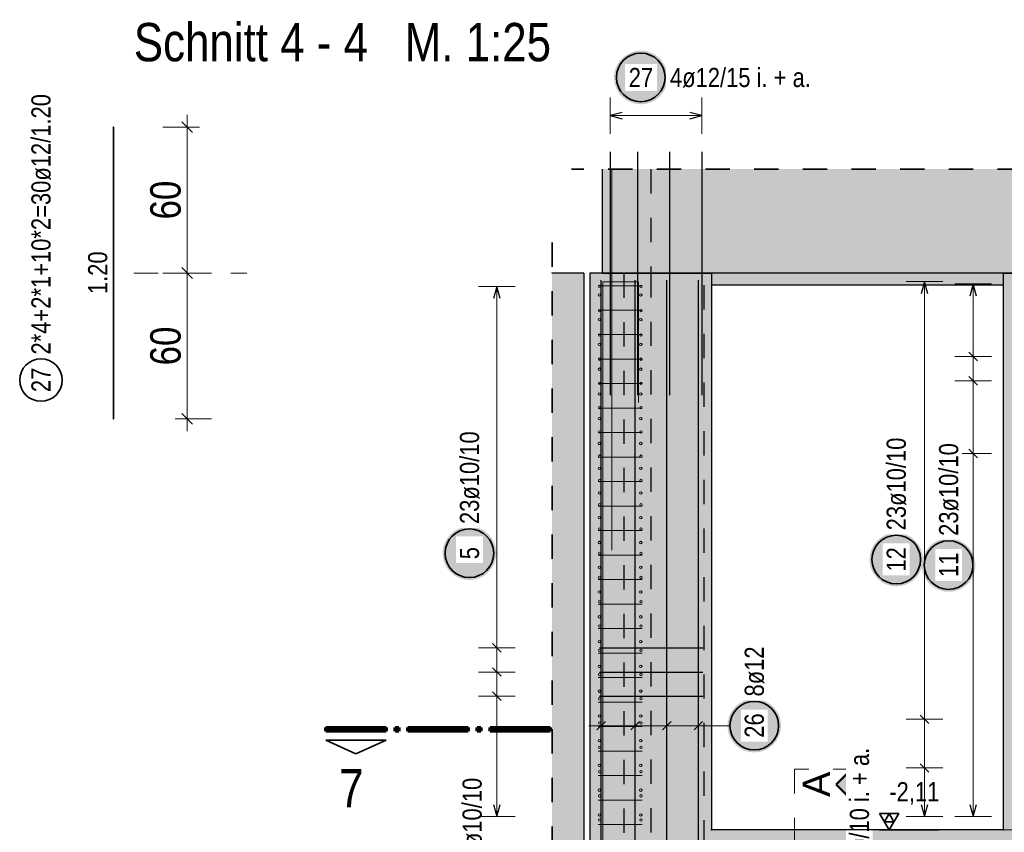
# Model space of a CAD drawing. Header units: millimetres. Extents: x -4 to 30.7, y -2.9 to 30.7.
# Tile 6 of 39: x 1.7 to 5.7, y 10 to 13.3. Entities that reach past the tile are written whole.
import ezdxf

# ---------------------------------------------------------------- set-up
doc = ezdxf.new("R2010")
doc.units = ezdxf.units.MM
doc.linetypes.add('DASHDOT', pattern=[1, 0.5, -0.25, 0, -0.25])
doc.linetypes.add('HIDDEN', pattern=[0.375, 0.25, -0.125])
for name, color, linetype, lineweight in [('Geschnittene Kanten', 7, 'Continuous', 20), ('nplo Bewehrung', 7, 'Continuous', 20), ('Schraffuren', 7, 'Continuous', 20)]:
    doc.layers.add(name, color=color, linetype=linetype, lineweight=lineweight)
doc.styles.add('Arial', font='arial.ttf')
doc.styles.add('Arial Narrow', font='ARIALN.TTF')
doc.dimstyles.new('Arch_Strakon_dimstyle', dxfattribs={"dimtxt": 12.5, "dimasz": 1, "dimexe": 1.25, "dimexo": 0.0625, "dimgap": 1, "dimtad": 0, "dimdec": 5, "dimzin": 12, "dimdsep": 46, "dimtxsty": 'Arial Narrow', "dimblk": 'Arrowhead_Tick', "dimsah": 1, "dimcen": 0, "dimse1": 1, "dimse2": 1, "dimclrd": 6, "dimclrt": 2, "dimazin": 0, "dimtfac": 1, "dimtdec": 4, "dimtmove": 0, "dimatfit": 3, "dimldrblk": 'NONE', "dimfxl": 1, "dimtvp": 1, "dimtolj": 1, "dimtzin": 0, "dimlwd": 13, "dimarcsym": 2})

# ---------------------------------------------------------------- blocks, each defined once
blk = doc.blocks.new('Arrowhead_Tick')
at = {"color": 0, "linetype": 'Continuous', "lineweight": -2}
for p, q in [((0, 10), (0, -5)), ((-1, 0), (0, 0)), ((5, 0), (0, 0))]:
    blk.add_line(p, q, dxfattribs=at)
at = {"color": 2, "linetype": 'Continuous', "lineweight": 35}
blk.add_line((2.21, 2.21), (-2.21, -2.21), dxfattribs=at)
blk = doc.blocks.new('*D17')
at = {"color": 6, "linetype": 'Continuous', "lineweight": 13}
blk.add_line((2.35, 11.6711), (2.35, 12.2511), dxfattribs=at)
at = {"layer": 'Defpoints', "color": 0}
for p in [(2.35, 12.2611), (2.5945, 12.2611), (2.046, 11.6611)]:
    blk.add_point(p, dxfattribs=at)
at = {"color": 6, "lineweight": 13, "xscale": 0.01, "yscale": 0.01, "zscale": 0.01}
for p, rotation in [((2.35, 12.2611), 89.99999999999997), ((2.35, 11.6611), 269.9999999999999)]:
    blk.add_blockref('Arrowhead_Tick', p, dxfattribs=dict(at, rotation=rotation))
at = {"color": 2, "lineweight": 35, "insert": (2.2612, 11.9611), "char_height": 0.125, "attachment_point": 5, "rotation": 90, "style": 'Arial Narrow'}
blk.add_mtext('\\A1;60', dxfattribs=at)
blk = doc.blocks.new('_None')
blk = doc.blocks.new('*D18')
at = {"color": 6, "linetype": 'Continuous', "lineweight": 13}
blk.add_line((2.35, 12.2711), (2.35, 12.8511), dxfattribs=at)
at = {"layer": 'Defpoints', "color": 0}
for p in [(2.046, 12.8611), (2.35, 12.8611), (2.5945, 12.2611)]:
    blk.add_point(p, dxfattribs=at)
at = {"color": 6, "lineweight": 13, "xscale": 0.01, "yscale": 0.01, "zscale": 0.01}
for p, rotation in [((2.35, 12.8611), 90), ((2.35, 12.2611), 270)]:
    blk.add_blockref('Arrowhead_Tick', p, dxfattribs=dict(at, rotation=rotation))
at = {"color": 2, "lineweight": 35, "insert": (2.2612, 12.5611), "char_height": 0.125, "attachment_point": 5, "rotation": 90, "style": 'Arial Narrow'}
blk.add_mtext('\\A1;60', dxfattribs=at)

msp = doc.modelspace()

# ---------------------------------------------------------------- hatches: boundary and pattern name
at = {"lineweight": 25, "true_color": 0xffffff}
for points in [[(4.324196, 13.065135), (4.324129, 13.068974), (4.323928, 13.072808), (4.323594, 13.076633), (4.323126, 13.080444), (4.322525, 13.084236), (4.321793, 13.088005), (4.320929, 13.091746), (4.319935, 13.095455), (4.318813, 13.099127), (4.317563, 13.102757), (4.316187, 13.106342), (4.314686, 13.109876), (4.313064, 13.113356), (4.311321, 13.116777), (4.309459, 13.120135), (4.307482, 13.123426), (4.30539, 13.126646), (4.303188, 13.129791), (4.300878, 13.132858), (4.298461, 13.135841), (4.295942, 13.138739), (4.293324, 13.141547), (4.290609, 13.144262), (4.287801, 13.146881), (4.284903, 13.1494), (4.281919, 13.151816), (4.278853, 13.154127), (4.275708, 13.156329), (4.272487, 13.15842), (4.269196, 13.160398), (4.265838, 13.162259), (4.262417, 13.164002), (4.258937, 13.165625), (4.255403, 13.167125), (4.251819, 13.168501), (4.248188, 13.169751), (4.244516, 13.170874), (4.240808, 13.171867), (4.237067, 13.172731), (4.233298, 13.173464), (4.229505, 13.174064), (4.225694, 13.174532), (4.22187, 13.174867), (4.218035, 13.175068), (4.214196, 13.175135), (4.210357, 13.175068), (4.206523, 13.174867), (4.202698, 13.174532), (4.198887, 13.174064), (4.195095, 13.173464), (4.191326, 13.172731), (4.187585, 13.171867), (4.183876, 13.170874), (4.180204, 13.169751), (4.176574, 13.168501), (4.17299, 13.167125), (4.169455, 13.165625), (4.165976, 13.164002), (4.162554, 13.162259), (4.159196, 13.160398), (4.155905, 13.15842), (4.152685, 13.156329), (4.14954, 13.154127), (4.146474, 13.151816), (4.14349, 13.1494), (4.140592, 13.146881), (4.137784, 13.144262), (4.135069, 13.141547), (4.13245, 13.138739), (4.129931, 13.135841), (4.127515, 13.132858), (4.125204, 13.129791), (4.123002, 13.126646), (4.120911, 13.123426), (4.118934, 13.120135), (4.117072, 13.116777), (4.115329, 13.113356), (4.113706, 13.109876), (4.112206, 13.106342), (4.11083, 13.102757), (4.10958, 13.099127), (4.108458, 13.095455), (4.107464, 13.091746), (4.1066, 13.088005), (4.105867, 13.084236), (4.105267, 13.080444), (4.104799, 13.076633), (4.104464, 13.072808), (4.104263, 13.068974), (4.104196, 13.065135), (4.104263, 13.061296), (4.104464, 13.057462), (4.104799, 13.053637), (4.105267, 13.049826), (4.105867, 13.046034), (4.1066, 13.042265), (4.107464, 13.038523), (4.108458, 13.034815), (4.10958, 13.031143), (4.11083, 13.027513), (4.112206, 13.023928), (4.113706, 13.020394), (4.115329, 13.016914), (4.117072, 13.013493), (4.118934, 13.010135), (4.120911, 13.006844), (4.123002, 13.003624), (4.125204, 13.000478), (4.127515, 12.997412), (4.129931, 12.994428), (4.13245, 12.99153), (4.135069, 12.988722), (4.137784, 12.986007), (4.140592, 12.983389), (4.14349, 12.98087), (4.146474, 12.978454), (4.14954, 12.976143), (4.152685, 12.973941), (4.155905, 12.97185), (4.159196, 12.969872), (4.162554, 12.968011), (4.165976, 12.966267), (4.169455, 12.964645), (4.17299, 12.963145), (4.176574, 12.961769), (4.180204, 12.960519), (4.183876, 12.959396), (4.187585, 12.958402), (4.191326, 12.957539), (4.195095, 12.956806), (4.198887, 12.956205), (4.202698, 12.955737), (4.206523, 12.955403), (4.210357, 12.955202), (4.214196, 12.955135), (4.218035, 12.955202), (4.22187, 12.955403), (4.225694, 12.955737), (4.229505, 12.956205), (4.233298, 12.956806), (4.237067, 12.957539), (4.240808, 12.958402), (4.244516, 12.959396), (4.248188, 12.960519), (4.251819, 12.961769), (4.255403, 12.963145), (4.258937, 12.964645), (4.262417, 12.966267), (4.265838, 12.968011), (4.269196, 12.969872), (4.272487, 12.97185), (4.275708, 12.973941), (4.278853, 12.976143), (4.281919, 12.978454), (4.284903, 12.98087), (4.287801, 12.983389), (4.290609, 12.986007), (4.293324, 12.988722), (4.295942, 12.99153), (4.298461, 12.994428), (4.300878, 12.997412), (4.303188, 13.000478), (4.30539, 13.003624), (4.307482, 13.006844), (4.309459, 13.010135), (4.311321, 13.013493), (4.313064, 13.016914), (4.314686, 13.020394), (4.316187, 13.023928), (4.317563, 13.027513), (4.318813, 13.031143), (4.319935, 13.034815), (4.320929, 13.038523), (4.321793, 13.042265), (4.322525, 13.046034), (4.323126, 13.049826), (4.323594, 13.053637), (4.323928, 13.057462)], [(3.619913, 11.109076), (3.619846, 11.112915), (3.619645, 11.116749), (3.61931, 11.120574), (3.618842, 11.124385), (3.618242, 11.128177), (3.617509, 11.131946), (3.616645, 11.135687), (3.615652, 11.139396), (3.614529, 11.143068), (3.613279, 11.146698), (3.611903, 11.150283), (3.610403, 11.153817), (3.60878, 11.157297), (3.607037, 11.160718), (3.605176, 11.164076), (3.603198, 11.167367), (3.601107, 11.170587), (3.598905, 11.173732), (3.596594, 11.176799), (3.594178, 11.179783), (3.591659, 11.18268), (3.58904, 11.185488), (3.586325, 11.188203), (3.583517, 11.190822), (3.58062, 11.193341), (3.577636, 11.195757), (3.574569, 11.198068), (3.571424, 11.20027), (3.568204, 11.202361), (3.564913, 11.204339), (3.561555, 11.2062), (3.558134, 11.207943), (3.554654, 11.209566), (3.55112, 11.211066), (3.547535, 11.212442), (3.543905, 11.213692), (3.540233, 11.214815), (3.536524, 11.215809), (3.532783, 11.216672), (3.529014, 11.217405), (3.525222, 11.218006), (3.521411, 11.218473), (3.517586, 11.218808), (3.513752, 11.219009), (3.509913, 11.219076), (3.506074, 11.219009), (3.50224, 11.218808), (3.498415, 11.218473), (3.494604, 11.218006), (3.490812, 11.217405), (3.487043, 11.216672), (3.483301, 11.215809), (3.479593, 11.214815), (3.475921, 11.213692), (3.472291, 11.212442), (3.468706, 11.211066), (3.465172, 11.209566), (3.461692, 11.207943), (3.458271, 11.2062), (3.454913, 11.204339), (3.451622, 11.202361), (3.448402, 11.20027), (3.445257, 11.198068), (3.44219, 11.195757), (3.439206, 11.193341), (3.436309, 11.190822), (3.4335, 11.188203), (3.430786, 11.185488), (3.428167, 11.18268), (3.425648, 11.179783), (3.423232, 11.176799), (3.420921, 11.173732), (3.418719, 11.170587), (3.416628, 11.167367), (3.41465, 11.164076), (3.412789, 11.160718), (3.411046, 11.157297), (3.409423, 11.153817), (3.407923, 11.150283), (3.406547, 11.146698), (3.405297, 11.143068), (3.404174, 11.139396), (3.40318, 11.135687), (3.402317, 11.131946), (3.401584, 11.128177), (3.400983, 11.124385), (3.400515, 11.120574), (3.400181, 11.116749), (3.39998, 11.112915), (3.399913, 11.109076), (3.39998, 11.105237), (3.400181, 11.101403), (3.400515, 11.097578), (3.400983, 11.093767), (3.401584, 11.089975), (3.402317, 11.086206), (3.40318, 11.082465), (3.404174, 11.078756), (3.405297, 11.075084), (3.406547, 11.071454), (3.407923, 11.067869), (3.409423, 11.064335), (3.411046, 11.060855), (3.412789, 11.057434), (3.41465, 11.054076), (3.416628, 11.050785), (3.418719, 11.047565), (3.420921, 11.04442), (3.423232, 11.041353), (3.425648, 11.038369), (3.428167, 11.035472), (3.430786, 11.032664), (3.4335, 11.029949), (3.436309, 11.02733), (3.439206, 11.024811), (3.44219, 11.022395), (3.445257, 11.020084), (3.448402, 11.017882), (3.451622, 11.015791), (3.454913, 11.013813), (3.458271, 11.011952), (3.461692, 11.010209), (3.465172, 11.008586), (3.468706, 11.007086), (3.472291, 11.00571), (3.475921, 11.00446), (3.479593, 11.003337), (3.483301, 11.002344), (3.487043, 11.00148), (3.490812, 11.000747), (3.494604, 11.000147), (3.498415, 10.999679), (3.50224, 10.999344), (3.506074, 10.999143), (3.509913, 10.999076), (3.513752, 10.999143), (3.517586, 10.999344), (3.521411, 10.999679), (3.525222, 11.000147), (3.529014, 11.000747), (3.532783, 11.00148), (3.536524, 11.002344), (3.540233, 11.003337), (3.543905, 11.00446), (3.547535, 11.00571), (3.55112, 11.007086), (3.554654, 11.008586), (3.558134, 11.010209), (3.561555, 11.011952), (3.564913, 11.013813), (3.568204, 11.015791), (3.571424, 11.017882), (3.574569, 11.020084), (3.577636, 11.022395), (3.58062, 11.024811), (3.583517, 11.02733), (3.586325, 11.029949), (3.58904, 11.032664), (3.591659, 11.035472), (3.594178, 11.038369), (3.596594, 11.041353), (3.598905, 11.04442), (3.601107, 11.047565), (3.603198, 11.050785), (3.605176, 11.054076), (3.607037, 11.057434), (3.60878, 11.060855), (3.610403, 11.064335), (3.611903, 11.067869), (3.613279, 11.071454), (3.614529, 11.075084), (3.615652, 11.078756), (3.616645, 11.082465), (3.617509, 11.086206), (3.618242, 11.089975), (3.618842, 11.093767), (3.61931, 11.097578), (3.619645, 11.101403)], [(5.374284, 11.083117), (5.374217, 11.086956), (5.374016, 11.09079), (5.373682, 11.094615), (5.373214, 11.098426), (5.372613, 11.102219), (5.371881, 11.105988), (5.371017, 11.109729), (5.370023, 11.113437), (5.3689, 11.117109), (5.36765, 11.120739), (5.366274, 11.124324), (5.364774, 11.127858), (5.363152, 11.131338), (5.361409, 11.134759), (5.359547, 11.138117), (5.35757, 11.141408), (5.355478, 11.144628), (5.353276, 11.147774), (5.350965, 11.15084), (5.348549, 11.153824), (5.34603, 11.156722), (5.343412, 11.15953), (5.340697, 11.162245), (5.337889, 11.164863), (5.334991, 11.167382), (5.332007, 11.169798), (5.328941, 11.172109), (5.325795, 11.174311), (5.322575, 11.176403), (5.319284, 11.17838), (5.315926, 11.180241), (5.312505, 11.181985), (5.309025, 11.183607), (5.305491, 11.185107), (5.301906, 11.186483), (5.298276, 11.187733), (5.294604, 11.188856), (5.290896, 11.18985), (5.287155, 11.190713), (5.283386, 11.191446), (5.279593, 11.192047), (5.275782, 11.192515), (5.271957, 11.192849), (5.268123, 11.19305), (5.264284, 11.193117), (5.260445, 11.19305), (5.256611, 11.192849), (5.252786, 11.192515), (5.248975, 11.192047), (5.245183, 11.191446), (5.241414, 11.190713), (5.237673, 11.18985), (5.233964, 11.188856), (5.230292, 11.187733), (5.226662, 11.186483), (5.223078, 11.185107), (5.219543, 11.183607), (5.216063, 11.181985), (5.212642, 11.180241), (5.209284, 11.17838), (5.205993, 11.176403), (5.202773, 11.174311), (5.199628, 11.172109), (5.196562, 11.169798), (5.193578, 11.167382), (5.19068, 11.164863), (5.187872, 11.162245), (5.185157, 11.15953), (5.182538, 11.156722), (5.180019, 11.153824), (5.177603, 11.15084), (5.175292, 11.147774), (5.17309, 11.144628), (5.170999, 11.141408), (5.169021, 11.138117), (5.16716, 11.134759), (5.165417, 11.131338), (5.163794, 11.127858), (5.162294, 11.124324), (5.160918, 11.120739), (5.159668, 11.117109), (5.158545, 11.113437), (5.157552, 11.109729), (5.156688, 11.105988), (5.155955, 11.102219), (5.155355, 11.098426), (5.154887, 11.094615), (5.154552, 11.09079), (5.154351, 11.086956), (5.154284, 11.083117), (5.154351, 11.079278), (5.154552, 11.075444), (5.154887, 11.071619), (5.155355, 11.067808), (5.155955, 11.064016), (5.156688, 11.060247), (5.157552, 11.056506), (5.158545, 11.052797), (5.159668, 11.049125), (5.160918, 11.045495), (5.162294, 11.04191), (5.163794, 11.038376), (5.165417, 11.034896), (5.16716, 11.031475), (5.169021, 11.028117), (5.170999, 11.024826), (5.17309, 11.021606), (5.175292, 11.018461), (5.177603, 11.015394), (5.180019, 11.012411), (5.182538, 11.009513), (5.185157, 11.006705), (5.187872, 11.00399), (5.19068, 11.001371), (5.193578, 10.998852), (5.196562, 10.996436), (5.199628, 10.994125), (5.202773, 10.991923), (5.205993, 10.989832), (5.209284, 10.987854), (5.212642, 10.985993), (5.216063, 10.98425), (5.219543, 10.982627), (5.223078, 10.981127), (5.226662, 10.979751), (5.230292, 10.978501), (5.233964, 10.977378), (5.237673, 10.976385), (5.241414, 10.975521), (5.245183, 10.974788), (5.248975, 10.974188), (5.252786, 10.97372), (5.256611, 10.973385), (5.260445, 10.973184), (5.264284, 10.973117), (5.268123, 10.973184), (5.271957, 10.973385), (5.275782, 10.97372), (5.279593, 10.974188), (5.283386, 10.974788), (5.287155, 10.975521), (5.290896, 10.976385), (5.294604, 10.977378), (5.298276, 10.978501), (5.301906, 10.979751), (5.305491, 10.981127), (5.309025, 10.982627), (5.312505, 10.98425), (5.315926, 10.985993), (5.319284, 10.987854), (5.322575, 10.989832), (5.325795, 10.991923), (5.328941, 10.994125), (5.332007, 10.996436), (5.334991, 10.998852), (5.337889, 11.001371), (5.340697, 11.00399), (5.343412, 11.006705), (5.34603, 11.009513), (5.348549, 11.012411), (5.350965, 11.015394), (5.353276, 11.018461), (5.355478, 11.021606), (5.35757, 11.024826), (5.359547, 11.028117), (5.361409, 11.031475), (5.363152, 11.034896), (5.364774, 11.038376), (5.366274, 11.04191), (5.36765, 11.045495), (5.3689, 11.049125), (5.370023, 11.052797), (5.371017, 11.056506), (5.371881, 11.060247), (5.372613, 11.064016), (5.373214, 11.067808), (5.373682, 11.071619), (5.374016, 11.075444)], [(5.589627, 11.060296), (5.58956, 11.064135), (5.589359, 11.067969), (5.589025, 11.071794), (5.588557, 11.075605), (5.587956, 11.079397), (5.587224, 11.083166), (5.58636, 11.086907), (5.585366, 11.090616), (5.584243, 11.094288), (5.582993, 11.097918), (5.581617, 11.101503), (5.580117, 11.105037), (5.578495, 11.108517), (5.576752, 11.111938), (5.57489, 11.115296), (5.572913, 11.118587), (5.570821, 11.121807), (5.568619, 11.124952), (5.566308, 11.128019), (5.563892, 11.131003), (5.561373, 11.1339), (5.558755, 11.136708), (5.55604, 11.139423), (5.553232, 11.142042), (5.550334, 11.144561), (5.54735, 11.146977), (5.544284, 11.149288), (5.541138, 11.15149), (5.537918, 11.153581), (5.534627, 11.155559), (5.531269, 11.15742), (5.527848, 11.159163), (5.524368, 11.160786), (5.520834, 11.162286), (5.517249, 11.163662), (5.513619, 11.164912), (5.509947, 11.166035), (5.506239, 11.167029), (5.502498, 11.167892), (5.498729, 11.168625), (5.494936, 11.169226), (5.491125, 11.169693), (5.4873, 11.170028), (5.483466, 11.170229), (5.479627, 11.170296), (5.475788, 11.170229), (5.471954, 11.170028), (5.468129, 11.169693), (5.464318, 11.169226), (5.460526, 11.168625), (5.456757, 11.167892), (5.453016, 11.167029), (5.449307, 11.166035), (5.445635, 11.164912), (5.442005, 11.163662), (5.438421, 11.162286), (5.434886, 11.160786), (5.431406, 11.159163), (5.427985, 11.15742), (5.424627, 11.155559), (5.421336, 11.153581), (5.418116, 11.15149), (5.414971, 11.149288), (5.411905, 11.146977), (5.408921, 11.144561), (5.406023, 11.142042), (5.403215, 11.139423), (5.4005, 11.136708), (5.397881, 11.1339), (5.395362, 11.131003), (5.392946, 11.128019), (5.390635, 11.124952), (5.388433, 11.121807), (5.386342, 11.118587), (5.384364, 11.115296), (5.382503, 11.111938), (5.38076, 11.108517), (5.379137, 11.105037), (5.377637, 11.101503), (5.376261, 11.097918), (5.375011, 11.094288), (5.373888, 11.090616), (5.372895, 11.086907), (5.372031, 11.083166), (5.371298, 11.079397), (5.370698, 11.075605), (5.37023, 11.071794), (5.369895, 11.067969), (5.369694, 11.064135), (5.369627, 11.060296), (5.369694, 11.056457), (5.369895, 11.052623), (5.37023, 11.048798), (5.370698, 11.044987), (5.371298, 11.041195), (5.372031, 11.037426), (5.372895, 11.033685), (5.373888, 11.029976), (5.375011, 11.026304), (5.376261, 11.022674), (5.377637, 11.019089), (5.379137, 11.015555), (5.38076, 11.012075), (5.382503, 11.008654), (5.384364, 11.005296), (5.386342, 11.002005), (5.388433, 10.998785), (5.390635, 10.99564), (5.392946, 10.992573), (5.395362, 10.989589), (5.397881, 10.986692), (5.4005, 10.983884), (5.403215, 10.981169), (5.406023, 10.97855), (5.408921, 10.976031), (5.411905, 10.973615), (5.414971, 10.971304), (5.418116, 10.969102), (5.421336, 10.967011), (5.424627, 10.965033), (5.427985, 10.963172), (5.431406, 10.961429), (5.434886, 10.959806), (5.438421, 10.958306), (5.442005, 10.95693), (5.445635, 10.95568), (5.449307, 10.954557), (5.453016, 10.953564), (5.456757, 10.9527), (5.460526, 10.951967), (5.464318, 10.951367), (5.468129, 10.950899), (5.471954, 10.950564), (5.475788, 10.950363), (5.479627, 10.950296), (5.483466, 10.950363), (5.4873, 10.950564), (5.491125, 10.950899), (5.494936, 10.951367), (5.498729, 10.951967), (5.502498, 10.9527), (5.506239, 10.953564), (5.509947, 10.954557), (5.513619, 10.95568), (5.517249, 10.95693), (5.520834, 10.958306), (5.524368, 10.959806), (5.527848, 10.961429), (5.531269, 10.963172), (5.534627, 10.965033), (5.537918, 10.967011), (5.541138, 10.969102), (5.544284, 10.971304), (5.54735, 10.973615), (5.550334, 10.976031), (5.553232, 10.97855), (5.55604, 10.981169), (5.558755, 10.983884), (5.561373, 10.986692), (5.563892, 10.989589), (5.566308, 10.992573), (5.568619, 10.99564), (5.570821, 10.998785), (5.572913, 11.002005), (5.57489, 11.005296), (5.576752, 11.008654), (5.578495, 11.012075), (5.580117, 11.015555), (5.581617, 11.019089), (5.582993, 11.022674), (5.584243, 11.026304), (5.585366, 11.029976), (5.58636, 11.033685), (5.587224, 11.037426), (5.587956, 11.041195), (5.588557, 11.044987), (5.589025, 11.048798), (5.589359, 11.052623)], [(4.790736, 10.4), (4.790669, 10.403839), (4.790468, 10.407673), (4.790134, 10.411498), (4.789666, 10.415309), (4.789065, 10.419101), (4.788333, 10.42287), (4.787469, 10.426611), (4.786475, 10.43032), (4.785353, 10.433992), (4.784103, 10.437622), (4.782727, 10.441207), (4.781226, 10.444741), (4.779604, 10.448221), (4.777861, 10.451642), (4.775999, 10.455), (4.774022, 10.458291), (4.77193, 10.461511), (4.769728, 10.464656), (4.767418, 10.467723), (4.765001, 10.470707), (4.762482, 10.473604), (4.759864, 10.476412), (4.757149, 10.479127), (4.754341, 10.481746), (4.751443, 10.484265), (4.748459, 10.486681), (4.745393, 10.488992), (4.742248, 10.491194), (4.739027, 10.493285), (4.735736, 10.495263), (4.732378, 10.497124), (4.728957, 10.498867), (4.725477, 10.50049), (4.721943, 10.50199), (4.718359, 10.503366), (4.714728, 10.504616), (4.711056, 10.505739), (4.707348, 10.506733), (4.703607, 10.507596), (4.699838, 10.508329), (4.696045, 10.508929), (4.692234, 10.509397), (4.68841, 10.509732), (4.684575, 10.509933), (4.680736, 10.51), (4.676897, 10.509933), (4.673063, 10.509732), (4.669238, 10.509397), (4.665427, 10.508929), (4.661635, 10.508329), (4.657866, 10.507596), (4.654125, 10.506733), (4.650416, 10.505739), (4.646744, 10.504616), (4.643114, 10.503366), (4.63953, 10.50199), (4.635995, 10.50049), (4.632516, 10.498867), (4.629094, 10.497124), (4.625736, 10.495263), (4.622445, 10.493285), (4.619225, 10.491194), (4.61608, 10.488992), (4.613014, 10.486681), (4.61003, 10.484265), (4.607132, 10.481746), (4.604324, 10.479127), (4.601609, 10.476412), (4.59899, 10.473604), (4.596471, 10.470707), (4.594055, 10.467723), (4.591744, 10.464656), (4.589542, 10.461511), (4.587451, 10.458291), (4.585474, 10.455), (4.583612, 10.451642), (4.581869, 10.448221), (4.580246, 10.444741), (4.578746, 10.441207), (4.57737, 10.437622), (4.57612, 10.433992), (4.574998, 10.43032), (4.574004, 10.426611), (4.57314, 10.42287), (4.572408, 10.419101), (4.571807, 10.415309), (4.571339, 10.411498), (4.571004, 10.407673), (4.570803, 10.403839), (4.570736, 10.4), (4.570803, 10.396161), (4.571004, 10.392327), (4.571339, 10.388502), (4.571807, 10.384691), (4.572408, 10.380899), (4.57314, 10.37713), (4.574004, 10.373389), (4.574998, 10.36968), (4.57612, 10.366008), (4.57737, 10.362378), (4.578746, 10.358793), (4.580246, 10.355259), (4.581869, 10.351779), (4.583612, 10.348358), (4.585474, 10.345), (4.587451, 10.341709), (4.589542, 10.338489), (4.591744, 10.335344), (4.594055, 10.332277), (4.596471, 10.329293), (4.59899, 10.326396), (4.601609, 10.323588), (4.604324, 10.320873), (4.607132, 10.318254), (4.61003, 10.315735), (4.613014, 10.313319), (4.61608, 10.311008), (4.619225, 10.308806), (4.622445, 10.306715), (4.625736, 10.304737), (4.629094, 10.302876), (4.632516, 10.301133), (4.635995, 10.29951), (4.63953, 10.29801), (4.643114, 10.296634), (4.646744, 10.295384), (4.650416, 10.294261), (4.654125, 10.293267), (4.657866, 10.292404), (4.661635, 10.291671), (4.665427, 10.291071), (4.669238, 10.290603), (4.673063, 10.290268), (4.676897, 10.290067), (4.680736, 10.29), (4.684575, 10.290067), (4.68841, 10.290268), (4.692234, 10.290603), (4.696045, 10.291071), (4.699838, 10.291671), (4.703607, 10.292404), (4.707348, 10.293267), (4.711056, 10.294261), (4.714728, 10.295384), (4.718359, 10.296634), (4.721943, 10.29801), (4.725477, 10.29951), (4.728957, 10.301133), (4.732378, 10.302876), (4.735736, 10.304737), (4.739027, 10.306715), (4.742248, 10.308806), (4.745393, 10.311008), (4.748459, 10.313319), (4.751443, 10.315735), (4.754341, 10.318254), (4.757149, 10.320873), (4.759864, 10.323588), (4.762482, 10.326396), (4.765001, 10.329293), (4.767418, 10.332277), (4.769728, 10.335344), (4.77193, 10.338489), (4.774022, 10.341709), (4.775999, 10.345), (4.777861, 10.348358), (4.779604, 10.351779), (4.781226, 10.355259), (4.782727, 10.358793), (4.784103, 10.362378), (4.785353, 10.366008), (4.786475, 10.36968), (4.787469, 10.373389), (4.788333, 10.37713), (4.789065, 10.380899), (4.789666, 10.384691), (4.790134, 10.388502), (4.790468, 10.392327)]]:
    msp.add_hatch(color=7, dxfattribs=at).paths.add_polyline_path(points)
at = {"lineweight": 25, "true_color": 0xcef2bf}
msp.add_hatch(color=254, dxfattribs=at).paths.add_polyline_path([(4.046045, 8.861087), (4.046045, 12.261087), (4.004857, 12.261087), (4.004857, 8.861087)])
h = msp.add_hatch(color=254, dxfattribs=at)
h.paths.add_polyline_path([(4.046045, 8.861087), (8.204862, 8.861087), (8.204862, 11.621087), (6.454855, 11.621087), (6.454855, 12.261087), (4.046045, 12.261087)])
h.paths.add_polyline_path([(5.704416, 12.211087), (5.704416, 9.971087), (4.504416, 9.971087), (4.504416, 12.211087)])
at = {"lineweight": 25, "true_color": 0xffc6c6}
msp.add_hatch(color=254, dxfattribs=at).paths.add_polyline_path([(6.063976, 12.259471), (6.063976, 9.581087), (4.144416, 9.581087), (4.144416, 12.259471), (4.474416, 12.259471), (4.474416, 9.911087), (5.733976, 9.911087), (5.733976, 12.259471)])
at = {"lineweight": 25, "true_color": 0x0000ff}
msp.add_hatch(color=5, dxfattribs=at).paths.add_polyline_path([(5.017543, 10.158185), (5.080043, 10.095685), (5.080043, 10.220685)])
at = {"layer": 'Schraffuren', "lineweight": 25, "true_color": 0xd7ffd7}
for points in [[(5.704416, 12.259471), (6.454855, 12.259471), (6.454855, 12.688175), (4.054857, 12.688175), (4.054857, 12.259471), (4.504416, 12.259471), (4.504416, 12.261072), (5.704416, 12.261072)], [(3.849727, 8.311087), (3.979856, 8.311087), (3.979856, 12.261087), (3.849727, 12.261087)], [(4.504416, 12.211087), (5.704416, 12.211087), (5.704416, 12.261072), (4.504416, 12.261072)]]:
    msp.add_hatch(color=254, dxfattribs=at).paths.add_polyline_path(points)

# ---------------------------------------------------------------- linework, layer by layer
at = {"color": 5, "linetype": 'Continuous', "lineweight": 18}
for p, q in [((4.088208, 12.983119), (4.088208, 12.833119)), ((4.465216, 12.833119), (4.465216, 12.983119)), ((4.465216, 12.908119), (4.088208, 12.908119)), ((5.45527, 12.226085), (5.30527, 12.226085)), ((5.38027, 10.026087), (5.38027, 12.226085)), ((3.697441, 12.206087), (3.547441, 12.206087)), ((3.622441, 12.206087), (3.622441, 10.026089)), ((5.65527, 12.21635), (5.50527, 12.21635)), ((5.58027, 10.026087), (5.58027, 12.21635)), ((5.50527, 11.917678), (5.65527, 11.917678)), ((5.50527, 11.81812), (5.65527, 11.81812)), ((5.50527, 11.519448), (5.65527, 11.519448)), ((3.697441, 10.719725), (3.547441, 10.719725)), ((3.697441, 10.620634), (3.547441, 10.620634)), ((3.697441, 10.521543), (3.547441, 10.521543)), ((4.050857, 10.325), (4.050857, 10.475)), ((4.050857, 10.325), (4.050857, 10.475)), ((4.190857, 10.325), (4.190857, 10.475)), ((4.190857, 10.325), (4.190857, 10.475)), ((4.320857, 10.325), (4.320857, 10.475)), ((4.320857, 10.325), (4.320857, 10.475)), ((4.450857, 10.325), (4.450857, 10.475)), ((4.450857, 10.325), (4.450857, 10.475)), ((5.30527, 10.426087), (5.45527, 10.426087)), ((4.500857, 10.4), (4.000857, 10.4)), ((4.580736, 10.4), (4.500857, 10.4)), ((5.30527, 10.226087), (5.45527, 10.226087)), ((5.30527, 10.026087), (5.45527, 10.026087)), ((5.50527, 10.026087), (5.65527, 10.026087))]:
    msp.add_line(p, q, dxfattribs=at)
at = {"color": 3, "linetype": 'Continuous', "lineweight": 25}
for p, q in [((4.138208, 12.921516), (4.088208, 12.908119)), ((4.465216, 12.908119), (4.415216, 12.921516)), ((4.088208, 12.908119), (4.138208, 12.894721)), ((4.415216, 12.894721), (4.465216, 12.908119)), ((4.088208, 12.759471), (4.088208, 11.759471)), ((4.200544, 12.759471), (4.200544, 11.759471)), ((4.33288, 12.759471), (4.33288, 11.759471)), ((4.465216, 12.759471), (4.465216, 11.759471)), ((4.050857, 8.871087), (4.050857, 12.231155)), ((4.050857, 8.871087), (4.050857, 12.231155)), ((4.190857, 8.871087), (4.190857, 12.231155)), ((4.190857, 8.871087), (4.190857, 12.231155)), ((4.320857, 8.871087), (4.320857, 12.231155)), ((4.320857, 8.871087), (4.320857, 12.231155)), ((4.450857, 8.871087), (4.450857, 12.231155)), ((4.450857, 8.871087), (4.450857, 12.231155)), ((5.38027, 12.226085), (5.366873, 12.176085)), ((5.393667, 12.176085), (5.38027, 12.226085)), ((3.622441, 12.206087), (3.609044, 12.156087)), ((3.635839, 12.156087), (3.622441, 12.206087)), ((5.58027, 12.21635), (5.566873, 12.16635)), ((5.593667, 12.16635), (5.58027, 12.21635)), ((5.562592, 11.935355), (5.597948, 11.9)), ((5.562592, 11.835798), (5.597948, 11.800443)), ((5.562592, 11.537126), (5.597948, 11.501771)), ((3.640119, 10.702047), (3.604763, 10.737403)), ((4.044416, 10.719725), (4.469416, 10.719725)), ((3.640119, 10.602957), (3.604763, 10.638312)), ((4.044416, 10.620634), (4.469416, 10.620634)), ((3.640119, 10.503866), (3.604763, 10.539221)), ((4.044416, 10.521543), (4.469416, 10.521543)), ((5.362592, 10.443764), (5.397948, 10.408409)), ((4.033179, 10.382322), (4.068535, 10.417678)), ((4.033179, 10.382322), (4.068535, 10.417678)), ((4.173179, 10.382322), (4.208535, 10.417678)), ((4.173179, 10.382322), (4.208535, 10.417678)), ((4.303179, 10.382322), (4.338535, 10.417678)), ((4.303179, 10.382322), (4.338535, 10.417678)), ((4.433179, 10.382322), (4.468535, 10.417678)), ((4.433179, 10.382322), (4.468535, 10.417678)), ((5.362592, 10.243765), (5.397948, 10.208409)), ((3.609044, 10.076089), (3.622441, 10.026089)), ((3.622441, 10.026089), (3.635839, 10.076089)), ((5.366873, 10.076087), (5.38027, 10.026087)), ((5.38027, 10.026087), (5.393667, 10.076087)), ((5.566873, 10.076087), (5.58027, 10.026087)), ((5.58027, 10.026087), (5.593667, 10.076087)), ((5.19571, 9.971087), (5.438297, 9.971087))]:
    msp.add_line(p, q, dxfattribs=at)
at = {"color": 2, "linetype": 'Continuous', "lineweight": 35}
for p, q in [((2.046045, 11.661072), (2.046045, 12.861072)), ((2.919765, 10.340202), (3.167266, 10.340202)), ((3.043517, 10.283953), (2.919765, 10.340202)), ((3.167266, 10.340202), (3.043517, 10.283953)), ((5.27446, 10.039285), (5.19571, 10.039285)), ((5.19571, 10.039285), (5.235085, 9.971087)), ((5.235085, 10.039285), (5.215398, 10.005186)), ((5.235085, 9.971087), (5.27446, 10.039285)), ((5.254773, 10.005186), (5.235085, 10.039285)), ((5.215398, 10.005186), (5.254773, 10.005186))]:
    msp.add_line(p, q, dxfattribs=at)
at = {"color": 2, "linetype": 'HIDDEN', "lineweight": 35, "ltscale": 0.25}
for p, q in [((6.579855, 12.688175), (3.929857, 12.688175)), ((3.849727, 12.386087), (3.849727, 8.186087))]:
    msp.add_line(p, q, dxfattribs=at)
at = {"color": 3, "linetype": 'HIDDEN', "lineweight": 25, "ltscale": 0.25}
for p, q in [((4.254857, 12.688175), (4.254857, 12.261087)), ((4.144416, 12.259471), (4.144416, 9.611087)), ((4.254857, 12.261087), (4.254857, 8.861087)), ((4.474416, 9.911087), (4.474416, 12.259471))]:
    msp.add_line(p, q, dxfattribs=at)
at = {"color": 5, "linetype": 'HIDDEN', "lineweight": 18, "ltscale": 0.25}
msp.add_line((2.129699, 12.261072), (2.594454, 12.261072), dxfattribs=at)
at = {"color": 1, "linetype": 'Continuous', "lineweight": 70}
for p, q in [((2.919765, 10.3927), (3.167266, 10.3927)), ((2.919765, 10.377703), (2.919765, 10.3927)), ((3.167266, 10.377703), (2.919765, 10.377703)), ((3.167266, 10.3927), (3.167266, 10.377703)), ((3.204766, 10.3927), (3.219766, 10.3927)), ((3.204766, 10.377703), (3.204766, 10.3927)), ((3.219766, 10.377703), (3.204766, 10.377703)), ((3.219766, 10.3927), (3.219766, 10.377703)), ((3.257266, 10.3927), (3.504766, 10.3927)), ((3.257266, 10.377703), (3.257266, 10.3927)), ((3.504766, 10.377703), (3.257266, 10.377703)), ((3.504766, 10.3927), (3.504766, 10.377703)), ((3.542266, 10.3927), (3.557266, 10.3927)), ((3.542266, 10.377703), (3.542266, 10.3927)), ((3.557266, 10.377703), (3.542266, 10.377703)), ((3.557266, 10.3927), (3.557266, 10.377703)), ((3.594766, 10.3927), (3.842266, 10.3927)), ((3.594766, 10.377703), (3.594766, 10.3927)), ((3.842266, 10.377703), (3.594766, 10.377703)), ((3.842266, 10.3927), (3.842266, 10.377703))]:
    msp.add_line(p, q, dxfattribs=at)
at = {"color": 9, "linetype": 'HIDDEN', "lineweight": 0, "ltscale": 0.25}
for p, q in [((5.105043, 10.220685), (4.846021, 10.220685)), ((4.846021, 10.220685), (4.846021, 7.999078))]:
    msp.add_line(p, q, dxfattribs=at)
at = {"color": 4, "linetype": 'Continuous', "lineweight": 50}
for p, q in [((5.080043, 10.220685), (5.017543, 10.158185)), ((5.080043, 10.095685), (5.080043, 10.220685)), ((5.017543, 10.158185), (5.080043, 10.095685))]:
    msp.add_line(p, q, dxfattribs=at)
at = {"color": 4, "linetype": 'DASHDOT', "lineweight": 50, "ltscale": 0.25}
msp.add_line((5.105043, 7.999078), (5.105043, 10.220685), dxfattribs=at)
at = {"color": 9, "linetype": 'Continuous', "lineweight": 0}
msp.add_line((5.704416, 9.971087), (8.927321, 9.971087), dxfattribs=at)
at = {"color": 2, "linetype": 'Continuous', "lineweight": 35}
for centre, radius in [((4.214196, 13.065135), 0.1), ((1.7486, 11.821046), 0.0875), ((3.509913, 11.109076), 0.1), ((5.264284, 11.083117), 0.1), ((5.479627, 11.060296), 0.1), ((4.680736, 10.4), 0.1)]:
    msp.add_circle(centre, radius, dxfattribs=at)
at = {"color": 9, "linetype": 'Continuous', "lineweight": 0}
for centre in [(2.046045, 12.861072), (3.849727, 12.261087), (4.046045, 12.261087), (4.084208, 12.259471), (4.504416, 12.261072), (5.704416, 12.261072), (4.004857, 11.721087), (5.704416, 11.721087), (2.046045, 11.661072), (5.704416, 11.501352), (4.004857, 9.971087), (4.504858, 9.971087), (5.704858, 9.971087)]:
    msp.add_circle(centre, 0.00111, dxfattribs=at)
at = {"layer": 'Geschnittene Kanten', "color": 3, "linetype": 'Continuous', "lineweight": 25}
for p, q in [((4.054857, 12.688175), (4.054857, 12.259471)), ((3.979856, 12.261072), (3.849727, 12.261072)), ((3.979856, 12.261087), (3.979856, 8.311087)), ((4.004857, 12.261087), (4.004857, 8.861087)), ((4.046045, 12.261072), (4.004857, 12.261072)), ((6.454855, 12.261072), (4.046045, 12.261072)), ((4.504416, 12.259471), (4.054857, 12.259471)), ((4.504416, 12.259471), (4.504416, 12.211087)), ((6.454855, 12.259471), (5.704416, 12.259471)), ((5.704416, 12.259471), (5.704416, 12.211087)), ((5.704416, 12.211087), (4.504416, 12.211087)), ((4.504416, 12.211087), (4.504416, 9.971087)), ((5.704416, 12.211087), (5.704416, 9.971087))]:
    msp.add_line(p, q, dxfattribs=at)
at = {"layer": 'nplo Bewehrung', "color": 9, "linetype": 'Continuous', "lineweight": 0}
for p, q in [((4.094857, 11.791091), (4.094857, 12.688175)), ((4.094857, 11.762638), (4.094857, 12.688175)), ((4.058297, 8.871087), (4.058298, 12.224653)), ((4.058297, 8.871087), (4.058298, 12.224653)), ((4.058298, 12.224653), (4.204298, 12.224653)), ((4.058298, 12.224653), (4.204298, 12.224653)), ((4.204298, 12.224653), (4.204298, 11.729219)), ((4.204298, 12.224653), (4.204298, 11.729219)), ((4.039216, 12.209095), (4.219219, 12.209095)), ((4.039216, 12.108376), (4.219219, 12.108376)), ((4.094857, 11.121087), (4.094857, 12.121087)), ((4.039216, 12.007657), (4.219219, 12.007657)), ((4.039216, 11.906938), (4.219219, 11.906938)), ((4.039216, 11.806219), (4.219219, 11.806219)), ((4.039216, 11.7055), (4.219219, 11.7055)), ((4.039216, 11.604781), (4.219219, 11.604781)), ((4.039216, 11.504062), (4.219219, 11.504062)), ((4.039216, 11.403343), (4.219219, 11.403343)), ((4.039216, 11.302624), (4.219219, 11.302624)), ((4.039216, 11.201905), (4.219219, 11.201905)), ((4.039216, 11.101186), (4.219219, 11.101186)), ((4.039216, 11.000467), (4.219219, 11.000467)), ((4.039216, 10.899748), (4.219219, 10.899748)), ((4.039216, 10.799029), (4.219219, 10.799029)), ((4.039216, 10.69831), (4.219219, 10.69831)), ((4.039216, 10.597591), (4.219219, 10.597591)), ((4.039216, 10.496872), (4.219219, 10.496872)), ((4.039216, 10.396153), (4.219219, 10.396153)), ((4.039216, 10.295434), (4.219219, 10.295434)), ((4.039216, 10.194715), (4.219219, 10.194715)), ((4.039216, 10.093996), (4.219219, 10.093996)), ((4.039216, 9.993277), (4.219219, 9.993277))]:
    msp.add_line(p, q, dxfattribs=at)
for centre in [(4.044857, 12.206087), (4.044857, 12.206087), (4.214857, 12.206087), (4.214857, 12.206087), (4.044217, 12.171087), (4.044217, 12.171087), (4.214219, 12.171087), (4.214219, 12.171087), (4.044857, 12.106351), (4.044857, 12.106351), (4.214857, 12.106351), (4.214857, 12.106351), (4.044217, 12.069273), (4.044217, 12.069273), (4.214219, 12.069273), (4.214219, 12.069273), (4.044857, 12.006615), (4.044857, 12.006615), (4.214857, 12.006615), (4.214857, 12.006615), (4.044217, 11.967459), (4.044217, 11.967459), (4.214219, 11.967459), (4.214219, 11.967459), (4.044857, 11.906878), (4.044857, 11.906878), (4.214857, 11.906878), (4.214857, 11.906878), (4.044217, 11.865645), (4.044217, 11.865645), (4.214219, 11.865645), (4.214219, 11.865645), (4.044857, 11.807142), (4.044857, 11.807142), (4.214857, 11.807142), (4.214857, 11.807142), (4.044217, 11.763831), (4.044217, 11.763831), (4.214219, 11.763831), (4.214219, 11.763831), (4.044857, 11.707406), (4.044857, 11.707406), (4.214857, 11.707406), (4.214857, 11.707406), (4.044217, 11.662016), (4.044217, 11.662016), (4.214219, 11.662016), (4.214219, 11.662016), (4.044857, 11.607669), (4.044857, 11.607669), (4.214857, 11.607669), (4.214857, 11.607669), (4.044217, 11.560202), (4.044217, 11.560202), (4.214219, 11.560202), (4.214219, 11.560202), (4.044857, 11.507933), (4.044857, 11.507933), (4.214857, 11.507933), (4.214857, 11.507933), (4.044217, 11.458388), (4.044217, 11.458388), (4.214219, 11.458388), (4.214219, 11.458388), (4.044857, 11.408197), (4.044857, 11.408197), (4.214857, 11.408197), (4.214857, 11.408197), (4.044217, 11.356574), (4.044217, 11.356574), (4.214219, 11.356574), (4.214219, 11.356574), (4.044857, 11.30846), (4.044857, 11.30846), (4.214857, 11.30846), (4.214857, 11.30846), (4.044217, 11.25476), (4.044217, 11.25476), (4.214219, 11.25476), (4.214219, 11.25476), (4.044857, 11.208724), (4.044857, 11.208724), (4.214857, 11.208724), (4.214857, 11.208724), (4.044217, 11.152946), (4.044217, 11.152946), (4.214219, 11.152946), (4.214219, 11.152946), (4.044857, 11.108987), (4.044857, 11.108987), (4.214857, 11.108987), (4.214857, 11.108987), (4.044217, 11.051132), (4.044217, 11.051132), (4.214219, 11.051132), (4.214219, 11.051132), (4.044857, 11.009251), (4.044857, 11.009251), (4.214857, 11.009251), (4.214857, 11.009251), (4.044217, 10.949318), (4.044217, 10.949318), (4.214219, 10.949318), (4.214219, 10.949318), (4.044857, 10.909515), (4.044857, 10.909515), (4.214857, 10.909515), (4.214857, 10.909515), (4.044217, 10.847503), (4.044217, 10.847503), (4.214219, 10.847503), (4.214219, 10.847503), (4.044857, 10.809778), (4.044857, 10.809778), (4.214857, 10.809778), (4.214857, 10.809778), (4.044217, 10.745689), (4.044217, 10.745689), (4.214219, 10.745689), (4.214219, 10.745689), (4.044857, 10.710042), (4.044857, 10.710042), (4.214857, 10.710042), (4.214857, 10.710042), (4.044217, 10.643875), (4.044217, 10.643875), (4.214219, 10.643875), (4.214219, 10.643875), (4.044857, 10.610306), (4.044857, 10.610306), (4.214857, 10.610306), (4.214857, 10.610306), (4.044217, 10.542061), (4.044217, 10.542061), (4.214219, 10.542061), (4.214219, 10.542061), (4.044857, 10.510569), (4.044857, 10.510569), (4.214857, 10.510569), (4.214857, 10.510569), (4.044217, 10.440247), (4.044217, 10.440247), (4.214219, 10.440247), (4.214219, 10.440247), (4.044857, 10.410833), (4.044857, 10.410833), (4.214857, 10.410833), (4.214857, 10.410833), (4.044217, 10.338433), (4.044217, 10.338433), (4.214219, 10.338433), (4.214219, 10.338433), (4.044857, 10.311097), (4.044857, 10.311097), (4.214857, 10.311097), (4.214857, 10.311097), (4.044217, 10.236619), (4.044217, 10.236619), (4.214219, 10.236619), (4.214219, 10.236619), (4.044857, 10.21136), (4.044857, 10.21136), (4.214857, 10.21136), (4.214857, 10.21136), (4.044217, 10.134804), (4.044217, 10.134804), (4.214219, 10.134804), (4.214219, 10.134804), (4.044857, 10.111624), (4.044857, 10.111624), (4.214857, 10.111624), (4.214857, 10.111624), (4.044217, 10.03299), (4.044217, 10.03299), (4.214219, 10.03299), (4.214219, 10.03299), (4.044857, 10.011888), (4.044857, 10.011888), (4.214857, 10.011888), (4.214857, 10.011888)]:
    msp.add_circle(centre, 0.005, dxfattribs=at)

# ---------------------------------------------------------------- texts
at = {"color": 1, "lineweight": 70, "style": 'Arial Narrow'}
for s, p in [('Schnitt 4 - 4   M. 1:25', (2.130217, 13.131655)), ('7', (2.974558, 10.064114))]:
    msp.add_text(s, height=0.1575, dxfattribs=at).set_placement(p)
at = {"color": 4, "lineweight": 50, "style": 'Arial'}
msp.add_text('A', height=0.1125, rotation=90, dxfattribs=at).set_placement((4.992543, 10.106435))
at = {"color": 2, "lineweight": 35, "char_height": 0.07875, "attachment_point": 1, "rotation": 90, "line_spacing_factor": 0.9, "style": 'Arial Narrow'}
for s, insert in [('2*4+2*1+10*2=30ø12/1.20', (1.709225, 11.926046)), ('1.20', (1.942295, 12.174447)), ('27', (1.709225, 11.771433))]:
    msp.add_mtext(s, dxfattribs=dict(at, insert=insert))
at = {"color": 2, "lineweight": 35, "insert": (3.481336, 9.8547), "char_height": 0.07875, "attachment_point": 1, "rotation": 90, "line_spacing_factor": 0.9, "style": 'Arial Narrow', "bg_fill": 3, "box_fill_scale": 1.2, "bg_fill_color": 256, "bg_fill_true_color": 13158600, "bg_fill_transparency": 0}
msp.add_mtext('5ø10/10', dxfattribs=at)
at = {"color": 2, "lineweight": 35, "insert": (5.210673, 10.167962), "char_height": 0.07875, "attachment_point": 1, "line_spacing_factor": 0.9, "style": 'Arial Narrow'}
msp.add_mtext(' -2,11', dxfattribs=at)

# ---------------------------------------------------------------- dimensions: what is measured, and where the dimension line sits
at = {"lineweight": 35}
for base, p1, p2, picture, middle in [((2.35, 12.861072), (2.594454, 12.261072), (2.046045, 12.861072), '*D18', (2.35, 12.561072)), ((2.35, 12.261072), (2.046045, 11.661072), (2.594454, 12.261072), '*D17', (2.35, 11.961072))]:
    dim = msp.add_linear_dim(base=base, p1=p1, p2=p2, angle=90, text='60', dimstyle='Arch_Strakon_dimstyle', override={"dimscale": 0.01, "dimtxt": 12.5, "dimasz": 1, "dimgap": 2.5, "dimtad": 1, "dimjust": 0, "dimtih": 0, "dimtoh": 0, "dimdec": 5, "dimdsep": 46, "dimtxsty": 'Arial Narrow', "dimclrd": 6, "dimclrt": 2, "dimtix": 1, "dimtofl": 255, "dimtmove": 0, "dimatfit": 2, "dimfxl": 0, "dimfxlon": 0, "dimtvp": 20, "dimlwd": 13}, dxfattribs=at)
    dim.commit()
    dim.dimension.update_dxf_attribs({"geometry": picture, "text_midpoint": middle, "dimtype": 160})

# ---------------------------------------------------------------- next in the draw order: linework, layer by layer
at = {"color": 5, "linetype": 'Continuous', "lineweight": 18}
msp.add_line((3.547441, 10.026089), (3.697441, 10.026089), dxfattribs=at)

# ---------------------------------------------------------------- next in the draw order: texts
at = {"color": 2, "lineweight": 35, "char_height": 0.07875, "attachment_point": 1, "line_spacing_factor": 0.9, "style": 'Arial Narrow', "bg_fill": 3, "box_fill_scale": 1.2, "bg_fill_color": 256, "bg_fill_true_color": 13158600, "bg_fill_transparency": 0}
for s, insert in [('27', (4.164584, 13.10451)), ('4ø12/15 i. + a.', (4.334196, 13.10451))]:
    msp.add_mtext(s, dxfattribs=dict(at, insert=insert))
at = {"color": 2, "lineweight": 35, "char_height": 0.07875, "attachment_point": 1, "rotation": 90, "line_spacing_factor": 0.9, "style": 'Arial Narrow', "bg_fill": 3, "box_fill_scale": 1.2, "bg_fill_color": 256, "bg_fill_true_color": 13158600, "bg_fill_transparency": 0}
for s, insert in [('23ø10/10', (3.470538, 11.229076)), ('23ø10/10', (5.224909, 11.203117)), ('23ø10/10', (5.440252, 11.180296)), ('5', (3.470538, 11.08427)), ('12', (5.224909, 11.033505)), ('11', (5.440252, 11.010684)), ('8ø12', (4.641361, 10.52)), ('26', (4.641361, 10.350388)), ('5ø10/10 i. + a.', (5.073472, 9.729875))]:
    msp.add_mtext(s, dxfattribs=dict(at, insert=insert))

# ---------------------------------------------------------------- next in the draw order: linework, layer by layer
at = {"layer": 'Geschnittene Kanten', "color": 3, "linetype": 'Continuous', "lineweight": 25}
msp.add_line((5.704416, 9.971087), (4.504416, 9.971087), dxfattribs=at)

doc.saveas('drawing.dxf')
